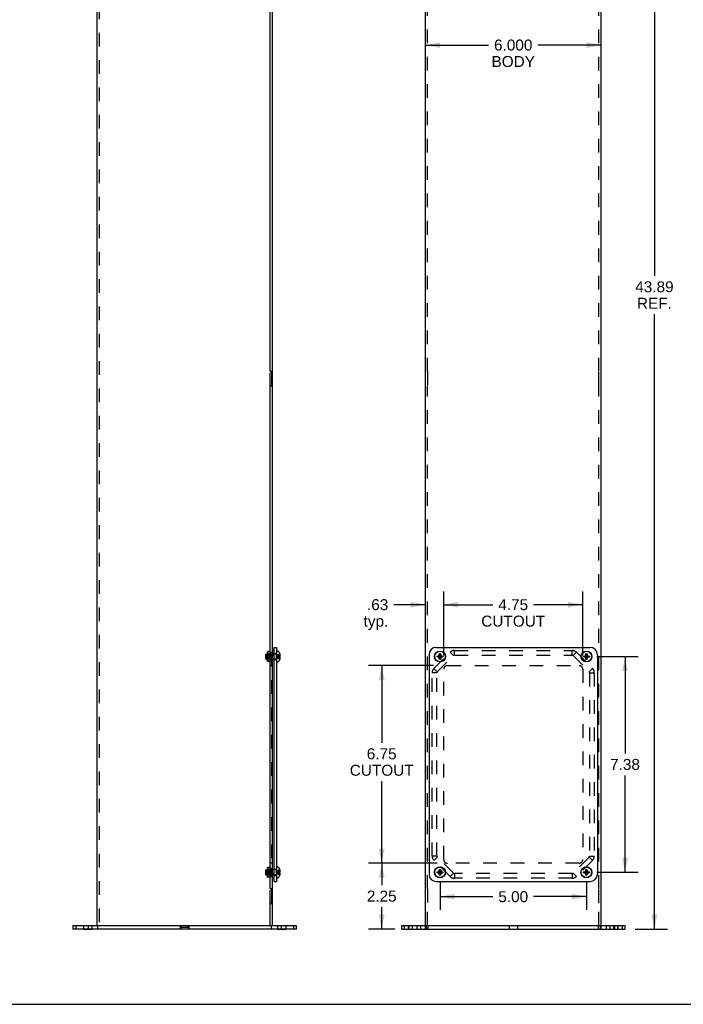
# Model space of a CAD drawing. Header units: inches. Extents: x 0 to 85, y 0 to 55.
# Tile 2 of 18: x 22.7 to 45.3, y 0 to 33.6. Entities that reach past the tile are written whole.
import ezdxf

# ---------------------------------------------------------------- set-up
doc = ezdxf.new("R2010")
doc.units = ezdxf.units.IN
doc.header["$LTSCALE"] = 4.675
doc.header["$MEASUREMENT"] = 0
doc.linetypes.add('HIDDEN', pattern=[0.2, 0.1, -0.1])
doc.layers.get('0').update_dxf_attribs({"linetype": 'CONTINUOUS'})
for name, color, linetype in [('02___PRT_ALL_AXES', 7, 'CONTINUOUS'), ('2-BOTTOM-FLANGES', 7, 'CONTINUOUS'), ('DEFAULT_2', 8, 'HIDDEN'), ('DIMENSIONS', 7, 'CONTINUOUS')]:
    doc.layers.add(name, color=color, linetype=linetype)
doc.styles.get("Standard").update_dxf_attribs({"font": 'arial.ttf'})
doc.dimstyles.new('DIMSTYLE_2', dxfattribs={"dimtxt": 0.375, "dimasz": 0.5, "dimexe": 0.09, "dimexo": 0.07, "dimgap": 0.0375, "dimtad": 0, "dimtih": 1, "dimtoh": 1, "dimzin": 4, "dimdsep": 46, "dimtxsty": 'Standard', "dimblk": '_FILLED', "dimblk1": '_FILLED', "dimblk2": '_FILLED', "dimcen": 0.09, "dimazin": 1, "dimtfac": 1, "dimtofl": 0, "dimtmove": 0, "dimatfit": 3, "dimldrblk": '_FILLED', "dimfxl": 0, "dimtolj": 1, "dimtzin": 4, "dimarcsym": 0})
doc.dimstyles.new('DIMSTYLE_4', dxfattribs={"dimtxt": 0.375, "dimasz": 0.5, "dimexe": 0.09, "dimexo": 0.07, "dimgap": 0.0375, "dimtad": 0, "dimtih": 1, "dimtoh": 1, "dimdec": 3, "dimzin": 4, "dimdsep": 46, "dimtxsty": 'Standard', "dimblk": '_FILLED', "dimblk1": '_FILLED', "dimblk2": '_FILLED', "dimcen": 0.09, "dimadec": 3, "dimazin": 1, "dimtfac": 1, "dimtofl": 0, "dimtmove": 0, "dimatfit": 3, "dimldrblk": '_FILLED', "dimfxl": 0, "dimtolj": 1, "dimtzin": 4, "dimarcsym": 0})

# ---------------------------------------------------------------- blocks, each defined once
blk = doc.blocks.new('_FILLED')
at = {"color": 0, "linetype": 'ByBlock'}
blk.add_solid([(0, 0), (-1, 0.2), (-1, -0.2)], dxfattribs=at)
blk = doc.blocks.new('*D10')
at = {"layer": '2-BOTTOM-FLANGES', "color": 2, "linetype": 'Continuous'}
for p, q in [((43.425, 46.463), (44.783, 46.463)), ((44.333, 46.463), (44.333, 24.893)), ((44.333, 2.572), (44.333, 23.58)), ((43.675, 2.572), (44.783, 2.572))]:
    blk.add_line(p, q, dxfattribs=at)
at = {"layer": '2-BOTTOM-FLANGES', "color": 2, "linetype": 'Continuous', "xscale": 0.5, "yscale": 0.5, "zscale": 0.5}
for p, rotation in [((44.333, 46.463), 90), ((44.333, 2.572), 270)]:
    blk.add_blockref('_FILLED', p, dxfattribs=dict(at, rotation=rotation))
at = {"layer": '2-BOTTOM-FLANGES', "color": 2, "linetype": 'Continuous', "insert": (44.333, 24.705), "char_height": 0.375, "width": 1.31041, "attachment_point": 2, "line_spacing_factor": 0.9}
blk.add_mtext('43.89\\PREF.', dxfattribs=at)
blk = doc.blocks.new('*D17')
at = {"color": 2, "linetype": 'Continuous'}
for p, q in [((42.362, 11.885), (43.779, 11.885)), ((43.329, 11.885), (43.329, 8.572)), ((43.329, 4.51), (43.329, 7.822)), ((42.362, 4.51), (43.779, 4.51))]:
    blk.add_line(p, q, dxfattribs=at)
at = {"color": 2, "linetype": 'Continuous', "xscale": 0.5, "yscale": 0.5, "zscale": 0.5}
for p, rotation in [((43.329, 11.885), 90), ((43.329, 4.51), 270)]:
    blk.add_blockref('_FILLED', p, dxfattribs=dict(at, rotation=rotation))
at = {"color": 2, "linetype": 'Continuous', "insert": (43.329, 8.385), "char_height": 0.375, "width": 1.01905, "attachment_point": 2, "line_spacing_factor": 0.9}
blk.add_mtext('7.38', dxfattribs=at)
blk = doc.blocks.new('*D18')
at = {"color": 2, "linetype": 'Continuous'}
for p, q in [((37.012, 4.16), (37.012, 3.229)), ((42.012, 4.16), (42.012, 3.229)), ((37.012, 3.679), (38.815, 3.679)), ((42.012, 3.679), (40.209, 3.679))]:
    blk.add_line(p, q, dxfattribs=at)
at = {"color": 2, "linetype": 'Continuous', "xscale": 0.5, "yscale": 0.5, "zscale": 0.5, "rotation": 180}
blk.add_blockref('_FILLED', (37.012, 3.679), dxfattribs=at)
at = {"color": 2, "linetype": 'Continuous', "xscale": 0.5, "yscale": 0.5, "zscale": 0.5}
blk.add_blockref('_FILLED', (42.012, 3.679), dxfattribs=at)
at = {"color": 2, "linetype": 'Continuous', "insert": (39.512, 3.866), "char_height": 0.375, "width": 1.01905, "attachment_point": 2, "line_spacing_factor": 0.9}
blk.add_mtext('5.00', dxfattribs=at)
blk = doc.blocks.new('*D20')
at = {"layer": 'DIMENSIONS', "color": 2, "linetype": 'Continuous'}
for p, q in [((36.512, 32.778), (38.669, 32.778)), ((42.512, 32.778), (40.355, 32.778))]:
    blk.add_line(p, q, dxfattribs=at)
at = {"layer": 'DIMENSIONS', "color": 2, "linetype": 'Continuous', "xscale": 0.5, "yscale": 0.5, "zscale": 0.5, "rotation": 180}
blk.add_blockref('_FILLED', (36.512, 32.778), dxfattribs=at)
at = {"layer": 'DIMENSIONS', "color": 2, "linetype": 'Continuous', "xscale": 0.5, "yscale": 0.5, "zscale": 0.5}
blk.add_blockref('_FILLED', (42.512, 32.778), dxfattribs=at)
at = {"layer": 'DIMENSIONS', "color": 2, "linetype": 'Continuous', "insert": (39.512, 32.966), "char_height": 0.375, "width": 1.48188, "attachment_point": 2, "line_spacing_factor": 0.9}
blk.add_mtext('6.000\\PBODY', dxfattribs=at)
blk = doc.blocks.new('*D23')
at = {"layer": 'DIMENSIONS', "color": 2, "linetype": 'Continuous'}
for p, q in [((36.912, 4.822), (34.571, 4.822)), ((35.021, 4.822), (35.021, 4.072)), ((35.021, 2.572), (35.021, 3.322)), ((35.465, 2.572), (34.571, 2.572))]:
    blk.add_line(p, q, dxfattribs=at)
at = {"layer": 'DIMENSIONS', "color": 2, "linetype": 'Continuous', "xscale": 0.5, "yscale": 0.5, "zscale": 0.5}
for p, rotation in [((35.021, 4.822), 90), ((35.021, 2.572), 270)]:
    blk.add_blockref('_FILLED', p, dxfattribs=dict(at, rotation=rotation))
at = {"layer": 'DIMENSIONS', "color": 2, "linetype": 'Continuous', "insert": (35.021, 3.885), "char_height": 0.375, "width": 1.01905, "attachment_point": 2, "line_spacing_factor": 0.9}
blk.add_mtext('2.25', dxfattribs=at)
blk = doc.blocks.new('*D24')
at = {"layer": 'DIMENSIONS', "color": 2, "linetype": 'Continuous'}
for p, q in [((36.787, 11.572), (34.571, 11.572)), ((35.021, 11.572), (35.021, 8.935)), ((35.021, 4.822), (35.021, 7.623)), ((36.787, 4.822), (34.571, 4.822))]:
    blk.add_line(p, q, dxfattribs=at)
at = {"layer": 'DIMENSIONS', "color": 2, "linetype": 'Continuous', "xscale": 0.5, "yscale": 0.5, "zscale": 0.5}
for p, rotation in [((35.021, 11.572), 90), ((35.021, 4.822), 270)]:
    blk.add_blockref('_FILLED', p, dxfattribs=dict(at, rotation=rotation))
at = {"layer": 'DIMENSIONS', "color": 2, "linetype": 'Continuous', "insert": (35.021, 8.748), "char_height": 0.375, "width": 2.1789, "attachment_point": 2, "line_spacing_factor": 0.9}
blk.add_mtext('6.75\\PCUTOUT', dxfattribs=at)
blk = doc.blocks.new('*D25')
at = {"layer": 'DIMENSIONS', "color": 2, "linetype": 'Continuous'}
for p, q in [((37.137, 11.922), (37.137, 14.106)), ((41.887, 11.922), (41.887, 14.106)), ((37.137, 13.656), (38.815, 13.656)), ((41.887, 13.656), (40.209, 13.656))]:
    blk.add_line(p, q, dxfattribs=at)
at = {"layer": 'DIMENSIONS', "color": 2, "linetype": 'Continuous', "xscale": 0.5, "yscale": 0.5, "zscale": 0.5, "rotation": 180}
blk.add_blockref('_FILLED', (37.137, 13.656), dxfattribs=at)
at = {"layer": 'DIMENSIONS', "color": 2, "linetype": 'Continuous', "xscale": 0.5, "yscale": 0.5, "zscale": 0.5}
blk.add_blockref('_FILLED', (41.887, 13.656), dxfattribs=at)
at = {"layer": 'DIMENSIONS', "color": 2, "linetype": 'Continuous', "insert": (39.512, 13.844), "char_height": 0.375, "width": 2.1789, "attachment_point": 2, "line_spacing_factor": 0.9}
blk.add_mtext('4.75\\PCUTOUT', dxfattribs=at)
blk = doc.blocks.new('*D26')
at = {"layer": 'DIMENSIONS', "color": 2, "linetype": 'Continuous'}
for p, q in [((37.137, 11.922), (37.137, 14.106)), ((36.512, 13.656), (35.434, 13.656)), ((37.137, 13.656), (38.137, 13.656))]:
    blk.add_line(p, q, dxfattribs=at)
at = {"layer": 'DIMENSIONS', "color": 2, "linetype": 'Continuous', "xscale": 0.5, "yscale": 0.5, "zscale": 0.5}
blk.add_blockref('_FILLED', (36.512, 13.656), dxfattribs=at)
at = {"layer": 'DIMENSIONS', "color": 2, "linetype": 'Continuous', "xscale": 0.5, "yscale": 0.5, "zscale": 0.5, "rotation": 180}
blk.add_blockref('_FILLED', (37.137, 13.656), dxfattribs=at)
at = {"layer": 'DIMENSIONS', "color": 2, "linetype": 'Continuous', "insert": (35.246, 13.844), "char_height": 0.375, "width": 0.8434, "attachment_point": 3, "line_spacing_factor": 0.9}
blk.add_mtext('.63\\Ptyp.', dxfattribs=at)

msp = doc.modelspace()

# ---------------------------------------------------------------- linework, layer by layer
at = {"color": 3, "linetype": 'Continuous'}
for p, q in [((25.2915, 43.4822), (25.2915, 2.6972)), ((31.2915, 2.6972), (31.2915, 40.062)), ((36.5121, 2.6972), (36.5121, 39.7975)), ((42.5121, 2.6972), (42.5121, 39.7975)), ((31.2135, 21.6442), (31.2135, 38.7962)), ((31.2285, 21.6292), (31.2375, 21.6292)), ((31.2525, 21.6142), (31.2525, 21.1442)), ((31.2135, 3.9622), (31.2135, 21.1142)), ((31.2375, 21.1292), (31.2285, 21.1292)), ((31.4265, 12.1972), (31.4265, 4.1972)), ((36.8871, 12.1972), (42.1371, 12.1972)), ((36.6371, 11.9472), (36.6371, 4.4472)), ((42.3871, 11.9472), (42.3871, 4.4472)), ((36.8871, 4.1972), (42.1371, 4.1972)), ((31.2285, 3.9472), (31.2375, 3.9472)), ((31.2525, 3.9322), (31.2525, 3.4622)), ((31.2135, 2.7122), (31.2135, 3.4322)), ((31.2375, 3.4472), (31.2285, 3.4472)), ((32.104, 2.5722), (24.479, 2.5722)), ((35.6996, 2.5722), (43.3246, 2.5722))]:
    msp.add_line(p, q, dxfattribs=at)
at = {"color": 7, "linetype": 'Continuous'}
for p, q in [((31.2135, 21.6392), (31.2915, 21.6392)), ((31.2915, 21.1192), (31.2135, 21.1192)), ((31.3515, 12.1972), (31.4265, 12.1972)), ((31.3515, 4.1972), (31.3515, 12.1972)), ((31.3515, 11.9787), (31.2915, 11.9787)), ((31.3515, 11.7907), (31.2915, 11.7907)), ((31.3415, 12.0897), (31.3515, 12.0897)), ((31.4265, 12.0712), (31.4731, 12.0712)), ((31.5395, 11.984), (31.5399, 11.9842)), ((31.5399, 11.983), (31.5395, 11.984)), ((31.5395, 11.9002), (31.5399, 11.9002)), ((31.5399, 11.8692), (31.5395, 11.8693)), ((31.5395, 11.7855), (31.5399, 11.7864)), ((31.5399, 11.7852), (31.5395, 11.7855)), ((31.5399, 11.9842), (31.5399, 11.9842)), ((31.5399, 11.9002), (31.5499, 11.9002)), ((31.5499, 11.8692), (31.5399, 11.8692)), ((31.5399, 11.7852), (31.5399, 11.7852)), ((36.9128, 11.8693), (37.1114, 11.9002)), ((36.9128, 11.9002), (36.9138, 11.9002)), ((36.9128, 11.9002), (37.1114, 11.8693)), ((36.9138, 11.8692), (36.9128, 11.8693)), ((36.9138, 11.9002), (36.9436, 11.9002)), ((36.9436, 11.8692), (36.9138, 11.8692)), ((36.9436, 11.9002), (36.9772, 11.9196)), ((36.9436, 11.8692), (37.0806, 11.9002)), ((36.9436, 11.9002), (37.0806, 11.8692)), ((36.9772, 11.8498), (36.9436, 11.8692)), ((36.9772, 11.9196), (36.9966, 11.9532)), ((36.9772, 11.9196), (37.047, 11.8498)), ((36.9772, 11.8498), (37.047, 11.9196)), ((36.9966, 11.8162), (36.9772, 11.8498)), ((37.0276, 11.7855), (36.9966, 11.984)), ((36.9966, 11.983), (36.9966, 11.984)), ((36.9966, 11.7855), (37.0276, 11.984)), ((36.9966, 11.9532), (36.9966, 11.983)), ((37.0276, 11.8162), (36.9966, 11.9532)), ((36.9966, 11.8162), (37.0276, 11.9532)), ((36.9966, 11.7864), (36.9966, 11.8162)), ((36.9966, 11.7855), (36.9966, 11.7864)), ((37.0276, 11.984), (37.0276, 11.983)), ((37.0276, 11.983), (37.0276, 11.9532)), ((37.0276, 11.9532), (37.047, 11.9196)), ((37.047, 11.8498), (37.0276, 11.8162)), ((37.0276, 11.8162), (37.0276, 11.7864)), ((37.0276, 11.7864), (37.0276, 11.7855)), ((37.047, 11.9196), (37.0806, 11.9002)), ((37.0806, 11.8692), (37.047, 11.8498)), ((37.0806, 11.9002), (37.1104, 11.9002)), ((37.1104, 11.8692), (37.0806, 11.8692)), ((37.1104, 11.9002), (37.1114, 11.9002)), ((37.1114, 11.8693), (37.1104, 11.8692)), ((41.9128, 11.8693), (42.1114, 11.9002)), ((41.9128, 11.9002), (41.9138, 11.9002)), ((41.9128, 11.9002), (42.1114, 11.8693)), ((41.9138, 11.8692), (41.9128, 11.8693)), ((41.9138, 11.9002), (41.9436, 11.9002)), ((41.9436, 11.8692), (41.9138, 11.8692)), ((41.9436, 11.9002), (41.9772, 11.9196)), ((41.9436, 11.8692), (42.0806, 11.9002)), ((41.9436, 11.9002), (42.0806, 11.8692)), ((41.9772, 11.8498), (41.9436, 11.8692)), ((41.9772, 11.9196), (41.9966, 11.9532)), ((41.9772, 11.9196), (42.047, 11.8498)), ((41.9772, 11.8498), (42.047, 11.9196)), ((41.9966, 11.8162), (41.9772, 11.8498)), ((42.0276, 11.7855), (41.9966, 11.984)), ((41.9966, 11.983), (41.9966, 11.984)), ((41.9966, 11.7855), (42.0276, 11.984)), ((41.9966, 11.9532), (41.9966, 11.983)), ((42.0276, 11.8162), (41.9966, 11.9532)), ((41.9966, 11.8162), (42.0276, 11.9532)), ((41.9966, 11.7864), (41.9966, 11.8162)), ((41.9966, 11.7855), (41.9966, 11.7864)), ((42.0276, 11.984), (42.0276, 11.983)), ((42.0276, 11.983), (42.0276, 11.9532)), ((42.0276, 11.9532), (42.047, 11.9196)), ((42.047, 11.8498), (42.0276, 11.8162)), ((42.0276, 11.8162), (42.0276, 11.7864)), ((42.0276, 11.7864), (42.0276, 11.7855)), ((42.047, 11.9196), (42.0806, 11.9002)), ((42.0806, 11.8692), (42.047, 11.8498)), ((42.0806, 11.9002), (42.1104, 11.9002)), ((42.1104, 11.8692), (42.0806, 11.8692)), ((42.1104, 11.9002), (42.1114, 11.9002)), ((42.1114, 11.8693), (42.1104, 11.8692)), ((31.4265, 11.6982), (31.4731, 11.6982)), ((31.3515, 4.6037), (31.2915, 4.6037)), ((31.3515, 4.4157), (31.2915, 4.4157)), ((31.4265, 4.6962), (31.4731, 4.6962)), ((31.5395, 4.609), (31.5399, 4.6092)), ((31.5399, 4.608), (31.5395, 4.609)), ((31.5395, 4.5252), (31.5399, 4.5252)), ((31.5399, 4.4942), (31.5395, 4.4943)), ((31.5395, 4.4105), (31.5399, 4.4114)), ((31.5399, 4.4102), (31.5395, 4.4105)), ((31.5399, 4.6092), (31.5399, 4.6092)), ((31.5399, 4.5252), (31.5499, 4.5252)), ((31.5499, 4.4942), (31.5399, 4.4942)), ((31.5399, 4.4102), (31.5399, 4.4102)), ((36.9128, 4.4943), (37.1114, 4.5252)), ((36.9128, 4.5252), (36.9138, 4.5252)), ((36.9128, 4.5252), (37.1114, 4.4943)), ((36.9138, 4.4942), (36.9128, 4.4943)), ((36.9138, 4.5252), (36.9436, 4.5252)), ((36.9436, 4.4942), (36.9138, 4.4942)), ((36.9436, 4.5252), (36.9772, 4.5446)), ((36.9436, 4.5252), (37.0806, 4.4942)), ((36.9436, 4.4942), (37.0806, 4.5252)), ((36.9772, 4.4748), (36.9436, 4.4942)), ((36.9772, 4.5446), (36.9966, 4.5782)), ((36.9772, 4.5446), (37.047, 4.4748)), ((36.9772, 4.4748), (37.047, 4.5446)), ((36.9966, 4.4412), (36.9772, 4.4748)), ((37.0276, 4.4105), (36.9966, 4.609)), ((36.9966, 4.608), (36.9966, 4.609)), ((36.9966, 4.4105), (37.0276, 4.609)), ((36.9966, 4.5782), (36.9966, 4.608)), ((37.0276, 4.4412), (36.9966, 4.5782)), ((36.9966, 4.4412), (37.0276, 4.5782)), ((36.9966, 4.4114), (36.9966, 4.4412)), ((36.9966, 4.4105), (36.9966, 4.4114)), ((37.0276, 4.609), (37.0276, 4.608)), ((37.0276, 4.608), (37.0276, 4.5782)), ((37.0276, 4.5782), (37.047, 4.5446)), ((37.047, 4.4748), (37.0276, 4.4412)), ((37.0276, 4.4412), (37.0276, 4.4114)), ((37.0276, 4.4114), (37.0276, 4.4105)), ((37.047, 4.5446), (37.0806, 4.5252)), ((37.0806, 4.4942), (37.047, 4.4748)), ((37.0806, 4.5252), (37.1104, 4.5252)), ((37.1104, 4.4942), (37.0806, 4.4942)), ((37.1104, 4.5252), (37.1114, 4.5252)), ((37.1114, 4.4943), (37.1104, 4.4942)), ((41.9128, 4.4943), (42.1114, 4.5252)), ((41.9128, 4.5252), (41.9138, 4.5252)), ((41.9128, 4.5252), (42.1114, 4.4943)), ((41.9138, 4.4942), (41.9128, 4.4943)), ((41.9138, 4.5252), (41.9436, 4.5252)), ((41.9436, 4.4942), (41.9138, 4.4942)), ((41.9436, 4.5252), (41.9772, 4.5446)), ((41.9436, 4.4942), (42.0806, 4.5252)), ((41.9436, 4.5252), (42.0806, 4.4942)), ((41.9772, 4.4748), (41.9436, 4.4942)), ((41.9772, 4.5446), (41.9966, 4.5782)), ((41.9772, 4.5446), (42.047, 4.4748)), ((41.9772, 4.4748), (42.047, 4.5446)), ((41.9966, 4.4412), (41.9772, 4.4748)), ((42.0276, 4.4105), (41.9966, 4.609)), ((41.9966, 4.608), (41.9966, 4.609)), ((41.9966, 4.4105), (42.0276, 4.609)), ((41.9966, 4.5782), (41.9966, 4.608)), ((42.0276, 4.4412), (41.9966, 4.5782)), ((41.9966, 4.4412), (42.0276, 4.5782)), ((41.9966, 4.4114), (41.9966, 4.4412)), ((41.9966, 4.4105), (41.9966, 4.4114)), ((42.0276, 4.609), (42.0276, 4.608)), ((42.0276, 4.608), (42.0276, 4.5782)), ((42.0276, 4.5782), (42.047, 4.5446)), ((42.047, 4.4748), (42.0276, 4.4412)), ((42.0276, 4.4412), (42.0276, 4.4114)), ((42.0276, 4.4114), (42.0276, 4.4105)), ((42.047, 4.5446), (42.0806, 4.5252)), ((42.0806, 4.4942), (42.047, 4.4748)), ((42.0806, 4.5252), (42.1104, 4.5252)), ((42.1104, 4.4942), (42.0806, 4.4942)), ((42.1104, 4.5252), (42.1114, 4.5252)), ((42.1114, 4.4943), (42.1104, 4.4942)), ((31.3515, 4.3047), (31.3415, 4.3047)), ((31.3515, 4.1972), (31.4265, 4.1972)), ((31.4265, 4.3232), (31.4731, 4.3232)), ((31.2135, 3.9572), (31.2915, 3.9572)), ((31.2915, 3.4372), (31.2135, 3.4372)), ((24.479, 2.6972), (32.104, 2.6972)), ((24.479, 2.6972), (24.479, 2.5722)), ((32.104, 2.6972), (32.104, 2.5722)), ((35.6996, 2.6972), (43.3246, 2.6972)), ((35.6996, 2.6972), (35.6996, 2.5722)), ((35.9496, 2.6972), (35.9496, 2.5722)), ((43.0746, 2.6972), (43.0746, 2.5722)), ((43.3246, 2.6972), (43.3246, 2.5722)), ((0, 0), (85, 0))]:
    msp.add_line(p, q, dxfattribs=at)
for points in [[(31.5395, 11.8693), (31.5397, 11.8744), (31.5398, 11.8796), (31.5399, 11.8847), (31.5398, 11.8899), (31.5397, 11.895), (31.5395, 11.9002)], [(31.5548, 11.9196), (31.5545, 11.9236), (31.5542, 11.9277), (31.5537, 11.9318), (31.5532, 11.9359), (31.5525, 11.9401), (31.5518, 11.9444), (31.5509, 11.9488), (31.5499, 11.9532)], [(31.5499, 11.9002), (31.5509, 11.9026), (31.5517, 11.9051), (31.5525, 11.9075), (31.5531, 11.9099), (31.5537, 11.9124), (31.5542, 11.9148), (31.5545, 11.9172), (31.5548, 11.9196)], [(31.5548, 11.8498), (31.5545, 11.8522), (31.5542, 11.8547), (31.5537, 11.8571), (31.5531, 11.8595), (31.5525, 11.862), (31.5517, 11.8644), (31.5509, 11.8668), (31.5499, 11.8692)], [(31.5499, 11.8162), (31.5509, 11.8207), (31.5518, 11.8251), (31.5525, 11.8293), (31.5532, 11.8335), (31.5537, 11.8377), (31.5542, 11.8418), (31.5545, 11.8458), (31.5548, 11.8498)], [(36.9128, 11.8693), (36.9127, 11.8744), (36.9126, 11.8796), (36.9126, 11.8847), (36.9126, 11.8899), (36.9127, 11.895), (36.9128, 11.9002)], [(36.9966, 11.984), (36.9992, 11.9841), (37.0018, 11.9841), (37.0043, 11.9842), (37.0069, 11.9842), (37.0095, 11.9842), (37.0121, 11.9842)], [(37.0121, 11.7852), (37.0095, 11.7852), (37.0069, 11.7853), (37.0043, 11.7853), (37.0018, 11.7853), (36.9992, 11.7854), (36.9966, 11.7855)], [(37.0121, 11.9842), (37.0147, 11.9842), (37.0173, 11.9842), (37.0199, 11.9842), (37.0224, 11.9841), (37.025, 11.9841), (37.0276, 11.984)], [(37.0276, 11.7855), (37.025, 11.7854), (37.0224, 11.7853), (37.0199, 11.7853), (37.0173, 11.7853), (37.0147, 11.7852), (37.0121, 11.7852)], [(37.1114, 11.9002), (37.1115, 11.895), (37.1116, 11.8899), (37.1116, 11.8847), (37.1116, 11.8796), (37.1115, 11.8744), (37.1114, 11.8693)], [(41.9128, 11.8693), (41.9127, 11.8744), (41.9126, 11.8796), (41.9126, 11.8847), (41.9126, 11.8899), (41.9127, 11.895), (41.9128, 11.9002)], [(41.9966, 11.984), (41.9992, 11.9841), (42.0018, 11.9841), (42.0043, 11.9842), (42.0069, 11.9842), (42.0095, 11.9842), (42.0121, 11.9842)], [(42.0121, 11.7852), (42.0095, 11.7852), (42.0069, 11.7853), (42.0043, 11.7853), (42.0018, 11.7853), (41.9992, 11.7854), (41.9966, 11.7855)], [(42.0121, 11.9842), (42.0147, 11.9842), (42.0173, 11.9842), (42.0199, 11.9842), (42.0224, 11.9841), (42.025, 11.9841), (42.0276, 11.984)], [(42.0276, 11.7855), (42.025, 11.7854), (42.0224, 11.7853), (42.0199, 11.7853), (42.0173, 11.7853), (42.0147, 11.7852), (42.0121, 11.7852)], [(42.1114, 11.9002), (42.1115, 11.895), (42.1116, 11.8899), (42.1116, 11.8847), (42.1116, 11.8796), (42.1115, 11.8744), (42.1114, 11.8693)], [(31.5395, 4.4943), (31.5397, 4.4994), (31.5398, 4.5046), (31.5399, 4.5097), (31.5398, 4.5149), (31.5397, 4.52), (31.5395, 4.5252)], [(31.5548, 4.5446), (31.5545, 4.5486), (31.5542, 4.5527), (31.5537, 4.5568), (31.5532, 4.5609), (31.5525, 4.5651), (31.5518, 4.5694), (31.5509, 4.5738), (31.5499, 4.5782)], [(31.5499, 4.5252), (31.5509, 4.5276), (31.5517, 4.5301), (31.5525, 4.5325), (31.5531, 4.5349), (31.5537, 4.5374), (31.5542, 4.5398), (31.5545, 4.5422), (31.5548, 4.5446)], [(31.5548, 4.4748), (31.5545, 4.4772), (31.5542, 4.4797), (31.5537, 4.4821), (31.5531, 4.4845), (31.5525, 4.487), (31.5517, 4.4894), (31.5509, 4.4918), (31.5499, 4.4942)], [(31.5499, 4.4412), (31.5509, 4.4457), (31.5518, 4.4501), (31.5525, 4.4543), (31.5532, 4.4585), (31.5537, 4.4627), (31.5542, 4.4668), (31.5545, 4.4708), (31.5548, 4.4748)], [(36.9128, 4.4943), (36.9127, 4.4994), (36.9126, 4.5046), (36.9126, 4.5097), (36.9126, 4.5149), (36.9127, 4.52), (36.9128, 4.5252)], [(36.9966, 4.609), (36.9992, 4.6091), (37.0018, 4.6091), (37.0043, 4.6092), (37.0069, 4.6092), (37.0095, 4.6092), (37.0121, 4.6092)], [(37.0121, 4.4102), (37.0095, 4.4102), (37.0069, 4.4103), (37.0043, 4.4103), (37.0018, 4.4103), (36.9992, 4.4104), (36.9966, 4.4105)], [(37.0121, 4.6092), (37.0147, 4.6092), (37.0173, 4.6092), (37.0199, 4.6092), (37.0224, 4.6091), (37.025, 4.6091), (37.0276, 4.609)], [(37.0276, 4.4105), (37.025, 4.4104), (37.0224, 4.4103), (37.0199, 4.4103), (37.0173, 4.4103), (37.0147, 4.4102), (37.0121, 4.4102)], [(37.1114, 4.5252), (37.1115, 4.52), (37.1116, 4.5149), (37.1116, 4.5097), (37.1116, 4.5046), (37.1115, 4.4994), (37.1114, 4.4943)], [(41.9128, 4.4943), (41.9127, 4.4994), (41.9126, 4.5046), (41.9126, 4.5097), (41.9126, 4.5149), (41.9127, 4.52), (41.9128, 4.5252)], [(41.9966, 4.609), (41.9992, 4.6091), (42.0018, 4.6091), (42.0043, 4.6092), (42.0069, 4.6092), (42.0095, 4.6092), (42.0121, 4.6092)], [(42.0121, 4.4102), (42.0095, 4.4102), (42.0069, 4.4103), (42.0043, 4.4103), (42.0018, 4.4103), (41.9992, 4.4104), (41.9966, 4.4105)], [(42.0121, 4.6092), (42.0147, 4.6092), (42.0173, 4.6092), (42.0199, 4.6092), (42.0224, 4.6091), (42.025, 4.6091), (42.0276, 4.609)], [(42.0276, 4.4105), (42.025, 4.4104), (42.0224, 4.4103), (42.0199, 4.4103), (42.0173, 4.4103), (42.0147, 4.4102), (42.0121, 4.4102)], [(42.1114, 4.5252), (42.1115, 4.52), (42.1116, 4.5149), (42.1116, 4.5097), (42.1116, 4.5046), (42.1115, 4.4994), (42.1114, 4.4943)]]:
    msp.add_lwpolyline(points, dxfattribs=at)
for centre, radius in [((37.0121, 11.8847), 0.1865), ((37.0121, 11.8847), 0.1803), ((42.0121, 11.8847), 0.1865), ((42.0121, 11.8847), 0.1803), ((37.0121, 4.5097), 0.1865), ((37.0121, 4.5097), 0.1803), ((42.0121, 4.5097), 0.1865), ((42.0121, 4.5097), 0.1803)]:
    msp.add_circle(centre, radius, dxfattribs=at)
at = {"color": 3, "linetype": 'Continuous'}
for centre, radius, start, end in [((31.2285, 21.6442), 0.015, 180, 270), ((31.2375, 21.6142), 0.015, 0, 90), ((31.2285, 21.1142), 0.015, 90, 180), ((31.2375, 21.1442), 0.015, 270, 360), ((36.8871, 11.9472), 0.25, 90, 180), ((42.1371, 11.9472), 0.25, 0, 90), ((36.8871, 4.4472), 0.25, 180, 270), ((42.1371, 4.4472), 0.25, 270, 360), ((31.2285, 3.9622), 0.015, 180, 270), ((31.2375, 3.9322), 0.015, 0, 90), ((31.2285, 3.4322), 0.015, 90, 180), ((31.2375, 3.4622), 0.015, 270, 360), ((31.1985, 2.7122), 0.015, 270, 360)]:
    msp.add_arc(centre, radius, start, end, dxfattribs=at)
at = {"color": 7, "linetype": 'Continuous'}
for centre, radius, start, end in [((31.3415, 12.0097), 0.08, 90, 128.90443), ((31.4731, 12.0512), 0.02, 43.5138, 90), ((31.2977, 11.8847), 0.2618, 22.33569, 43.5138), ((31.2977, 11.8847), 0.2618, 316.4862, 337.66431), ((31.2977, 11.8847), 0.2614, 15.19411, 22.08938), ((31.2977, 11.8847), 0.2614, 337.91062, 344.80589), ((31.4731, 11.7182), 0.02, 270, 316.4862), ((31.4731, 4.6762), 0.02, 43.5138, 90), ((31.2977, 4.5097), 0.2618, 22.33569, 43.5138), ((31.2977, 4.5097), 0.2618, 316.4862, 337.66431), ((31.2977, 4.5097), 0.2614, 15.19411, 22.08938), ((31.2977, 4.5097), 0.2614, 337.91062, 344.80589), ((31.3415, 4.3847), 0.08, 231.09557, 270), ((31.4731, 4.3432), 0.02, 270, 316.4862)]:
    msp.add_arc(centre, radius, start, end, dxfattribs=at)
at = {"layer": '02___PRT_ALL_AXES', "color": 8, "linetype": 'HIDDEN'}
for p, q in [((31.2135, 12.0547), (31.1335, 12.0547)), ((31.2135, 12.0547), (31.2135, 11.7147)), ((31.2135, 12.0098), (31.2915, 12.0098)), ((31.2675, 12.0092), (31.2135, 12.0092)), ((31.2675, 12.0092), (31.2675, 11.7602)), ((31.2915, 11.7597), (31.2915, 12.0098)), ((31.3515, 11.9937), (31.4265, 11.9937)), ((31.3515, 11.7757), (31.3515, 11.9937)), ((31.4265, 11.7757), (31.4265, 11.9937)), ((31.2135, 11.7147), (31.1335, 11.7147)), ((31.2675, 11.7602), (31.2135, 11.7602)), ((31.2135, 11.7597), (31.2915, 11.7597)), ((31.3515, 11.7757), (31.4265, 11.7757)), ((31.2135, 4.6797), (31.1335, 4.6797)), ((31.2135, 4.6797), (31.2135, 4.3397)), ((31.2135, 4.6348), (31.2915, 4.6348)), ((31.2675, 4.6342), (31.2135, 4.6342)), ((31.2675, 4.3852), (31.2135, 4.3852)), ((31.2135, 4.3847), (31.2915, 4.3847)), ((31.2675, 4.6342), (31.2675, 4.3852)), ((31.2915, 4.3847), (31.2915, 4.6348)), ((31.3515, 4.6187), (31.4265, 4.6187)), ((31.3515, 4.4007), (31.3515, 4.6187)), ((31.3515, 4.4007), (31.4265, 4.4007)), ((31.4265, 4.4007), (31.4265, 4.6187)), ((31.2135, 4.3397), (31.1335, 4.3397)), ((24.8385, 2.6972), (25.1195, 2.6972)), ((24.8385, 2.6972), (24.8385, 2.5722)), ((24.9945, 2.6972), (24.9945, 2.5722)), ((25.1195, 2.6972), (25.1195, 2.5722)), ((28.151, 2.6972), (28.151, 2.5722)), ((28.432, 2.6972), (28.432, 2.5722)), ((31.4635, 2.6972), (31.7445, 2.6972)), ((31.4635, 2.6972), (31.4635, 2.5722)), ((31.5885, 2.6972), (31.5885, 2.5722)), ((31.7445, 2.6972), (31.7445, 2.5722)), ((36.0591, 2.6972), (36.3401, 2.6972)), ((36.0591, 2.6972), (36.0591, 2.5722)), ((36.2151, 2.6972), (36.2151, 2.5722)), ((36.3401, 2.6972), (36.3401, 2.5722)), ((39.3716, 2.6972), (39.3716, 2.5722)), ((39.6526, 2.6972), (39.6526, 2.5722)), ((42.6841, 2.6972), (42.9651, 2.6972)), ((42.6841, 2.6972), (42.6841, 2.5722)), ((42.8091, 2.6972), (42.8091, 2.5722)), ((42.9651, 2.6972), (42.9651, 2.5722)), ((24.8385, 2.5722), (25.1195, 2.5722)), ((31.4635, 2.5722), (31.7445, 2.5722)), ((36.0591, 2.5722), (36.3401, 2.5722)), ((42.6841, 2.5722), (42.9651, 2.5722))]:
    msp.add_line(p, q, dxfattribs=at)
at = {"layer": 'DEFAULT_2', "color": 8, "linetype": 'HIDDEN'}
for p, q in [((25.3695, 43.4822), (25.3695, 2.6972)), ((36.5901, 21.6242), (36.5901, 38.8162)), ((42.4341, 21.6242), (42.4341, 38.8162)), ((31.2135, 21.1142), (31.2135, 21.6442)), ((36.5901, 21.6242), (36.5901, 21.1342)), ((42.4341, 21.1342), (42.4341, 21.6242)), ((36.5901, 3.9422), (36.5901, 21.1342)), ((42.4341, 3.9422), (42.4341, 21.1342)), ((31.0515, 11.9587), (31.0615, 11.9697)), ((31.0515, 11.9587), (31.0515, 11.8107)), ((31.2315, 11.8847), (31.0515, 11.8847)), ((31.0515, 11.8107), (31.0615, 11.7997)), ((31.0615, 11.7998), (31.0539, 11.8081)), ((31.0615, 11.9697), (31.1515, 11.9787)), ((31.0615, 11.9697), (31.0615, 11.7997)), ((31.0615, 11.7997), (31.1515, 11.7907)), ((31.1235, 12.0447), (31.1335, 12.0547)), ((31.1235, 11.7247), (31.1235, 12.0447)), ((31.1335, 11.9797), (31.1235, 11.9897)), ((31.1335, 11.7897), (31.1235, 11.7797)), ((31.1335, 12.0547), (31.1335, 11.7147)), ((31.2575, 11.9797), (31.1335, 11.9797)), ((31.2575, 11.7897), (31.1335, 11.7897)), ((31.2915, 11.9787), (31.1515, 11.9787)), ((31.1515, 11.8847), (31.1515, 11.9787)), ((31.1515, 11.9787), (31.1515, 11.7907)), ((31.2915, 11.7907), (31.1515, 11.7907)), ((31.2575, 11.9797), (31.2675, 11.9897)), ((31.2575, 11.9797), (31.2575, 11.7897)), ((31.2575, 11.7897), (31.2675, 11.7797)), ((31.2615, 12.0097), (31.2615, 4.3847)), ((31.2675, 11.9897), (31.2675, 11.7797)), ((31.3515, 11.9297), (31.3415, 11.9297)), ((31.3983, 11.9787), (31.3515, 11.9787)), ((31.3983, 11.7907), (31.3515, 11.7907)), ((31.435, 11.9041), (31.4159, 11.8847)), ((31.435, 11.8878), (31.4159, 11.8847)), ((31.435, 11.8817), (31.4159, 11.8847)), ((31.4265, 11.883), (31.4159, 11.8847)), ((31.435, 11.8653), (31.4159, 11.8847)), ((31.435, 11.8817), (31.4265, 11.883)), ((31.4416, 11.8887), (31.435, 11.8878)), ((31.4416, 11.8808), (31.435, 11.8817)), ((31.4548, 11.8906), (31.4416, 11.8887)), ((31.4548, 11.8789), (31.4416, 11.8808)), ((31.4751, 11.8933), (31.4548, 11.8906)), ((31.4629, 11.8778), (31.4548, 11.8789)), ((31.4751, 11.8762), (31.4629, 11.8778)), ((31.496, 11.8958), (31.4751, 11.8933)), ((31.4841, 11.8751), (31.4751, 11.8762)), ((31.496, 11.8737), (31.4841, 11.8751)), ((31.5177, 11.8981), (31.496, 11.8958)), ((31.5177, 11.8714), (31.496, 11.8737)), ((31.5399, 11.9002), (31.5174, 11.8981)), ((31.5399, 11.8692), (31.5174, 11.8714)), ((31.5397, 11.7853), (31.5399, 11.7852)), ((31.5399, 11.9842), (31.5399, 11.9842)), ((31.5399, 11.983), (31.5399, 11.9002)), ((31.5399, 11.9532), (31.5499, 11.9532)), ((31.5399, 11.9196), (31.5548, 11.9196)), ((31.5399, 11.8692), (31.5399, 11.7864)), ((31.5399, 11.8498), (31.5548, 11.8498)), ((31.5399, 11.8162), (31.5499, 11.8162)), ((31.5399, 11.7852), (31.5399, 11.7852)), ((36.8046, 11.4773), (37.3571, 12.0297)), ((36.9178, 11.3641), (37.4702, 11.9165)), ((37.4702, 11.9165), (37.3571, 12.0297)), ((37.502, 12.0897), (41.5222, 12.0897)), ((37.502, 11.9297), (37.502, 12.0897)), ((37.502, 11.9297), (41.5222, 11.9297)), ((41.5222, 11.9297), (41.5222, 12.0897)), ((41.554, 11.9165), (41.6671, 12.0297)), ((41.554, 11.9165), (42.1064, 11.3641)), ((41.6671, 12.0297), (42.2196, 11.4773)), ((31.1235, 11.7247), (31.1335, 11.7147)), ((31.2915, 11.5722), (31.2135, 11.5722)), ((36.9178, 11.3641), (36.8046, 11.4773)), ((37.1371, 4.9472), (37.1371, 11.4472)), ((37.2621, 11.5722), (41.7621, 11.5722)), ((41.8871, 11.4472), (41.8871, 4.9472)), ((42.1064, 11.3641), (42.2196, 11.4773)), ((36.9046, 11.3323), (36.7446, 11.3323)), ((36.7446, 5.0622), (36.7446, 11.3323)), ((36.9046, 5.0622), (36.9046, 11.3323)), ((42.1196, 11.3323), (42.2796, 11.3323)), ((42.1196, 11.3323), (42.1196, 5.0622)), ((42.2796, 11.3323), (42.2796, 5.0622)), ((36.9046, 5.0622), (36.7446, 5.0622)), ((42.1196, 5.0622), (42.2796, 5.0622)), ((31.2915, 4.8222), (31.2135, 4.8222)), ((36.9178, 5.0303), (36.8046, 4.9172)), ((37.3571, 4.3648), (36.8046, 4.9172)), ((37.4702, 4.4779), (36.9178, 5.0303)), ((41.7621, 4.8222), (37.2621, 4.8222)), ((42.1064, 5.0303), (41.554, 4.4779)), ((42.2196, 4.9172), (41.6671, 4.3648)), ((42.1064, 5.0303), (42.2196, 4.9172)), ((31.0515, 4.5837), (31.0615, 4.5947)), ((31.0515, 4.5837), (31.0515, 4.4357)), ((31.2315, 4.5097), (31.0515, 4.5097)), ((31.0515, 4.4357), (31.0615, 4.4247)), ((31.0615, 4.4248), (31.0539, 4.4331)), ((31.0615, 4.5947), (31.1515, 4.6037)), ((31.0615, 4.5947), (31.0615, 4.4247)), ((31.0615, 4.4247), (31.1515, 4.4157)), ((31.1235, 4.6697), (31.1335, 4.6797)), ((31.1235, 4.3497), (31.1235, 4.6697)), ((31.1335, 4.6047), (31.1235, 4.6147)), ((31.1335, 4.4147), (31.1235, 4.4047)), ((31.1335, 4.6797), (31.1335, 4.3397)), ((31.2575, 4.6047), (31.1335, 4.6047)), ((31.2575, 4.4147), (31.1335, 4.4147)), ((31.2915, 4.6037), (31.1515, 4.6037)), ((31.1515, 4.5097), (31.1515, 4.6037)), ((31.1515, 4.6037), (31.1515, 4.4157)), ((31.2915, 4.4157), (31.1515, 4.4157)), ((31.2575, 4.6047), (31.2675, 4.6147)), ((31.2575, 4.6047), (31.2575, 4.4147)), ((31.2575, 4.4147), (31.2675, 4.4047)), ((31.2675, 4.6147), (31.2675, 4.4047)), ((31.3515, 4.4647), (31.3415, 4.4647)), ((31.3983, 4.6037), (31.3515, 4.6037)), ((31.3983, 4.4157), (31.3515, 4.4157)), ((31.435, 4.5291), (31.4159, 4.5097)), ((31.435, 4.5128), (31.4159, 4.5097)), ((31.435, 4.5067), (31.4159, 4.5097)), ((31.4265, 4.508), (31.4159, 4.5097)), ((31.435, 4.4903), (31.4159, 4.5097)), ((31.435, 4.5067), (31.4265, 4.508)), ((31.4548, 4.5156), (31.435, 4.5128)), ((31.4416, 4.5058), (31.435, 4.5067)), ((31.4548, 4.5039), (31.4416, 4.5058)), ((31.4751, 4.5183), (31.4548, 4.5156)), ((31.4629, 4.5028), (31.4548, 4.5039)), ((31.4751, 4.5012), (31.4629, 4.5028)), ((31.496, 4.5208), (31.4751, 4.5183)), ((31.4841, 4.5001), (31.4751, 4.5012)), ((31.496, 4.4987), (31.4841, 4.5001)), ((31.5177, 4.5231), (31.496, 4.5208)), ((31.5177, 4.4964), (31.496, 4.4987)), ((31.5399, 4.5252), (31.5174, 4.5231)), ((31.5399, 4.4942), (31.5174, 4.4964)), ((31.5397, 4.4103), (31.5399, 4.4102)), ((31.5399, 4.6092), (31.5399, 4.6092)), ((31.5399, 4.608), (31.5399, 4.5252)), ((31.5399, 4.5782), (31.5499, 4.5782)), ((31.5399, 4.5446), (31.5548, 4.5446)), ((31.5399, 4.4942), (31.5399, 4.4114)), ((31.5399, 4.4748), (31.5548, 4.4748)), ((31.5399, 4.4412), (31.5499, 4.4412)), ((31.5399, 4.4102), (31.5399, 4.4102)), ((37.4702, 4.4779), (37.3571, 4.3648)), ((41.5222, 4.4647), (37.502, 4.4647)), ((37.502, 4.4647), (37.502, 4.3047)), ((41.5222, 4.4647), (41.5222, 4.3047)), ((41.554, 4.4779), (41.6671, 4.3648)), ((31.1235, 4.3497), (31.1335, 4.3397)), ((41.5222, 4.3047), (37.502, 4.3047)), ((31.2135, 3.4322), (31.2135, 3.9622)), ((36.5901, 3.9422), (36.5901, 3.4522)), ((42.4341, 3.4522), (42.4341, 3.9422)), ((36.5901, 2.6972), (36.5901, 3.4522)), ((42.4341, 2.6972), (42.4341, 3.4522)), ((24.573, 2.6972), (24.573, 2.5722)), ((25.3228, 2.5722), (25.3228, 2.6972)), ((28.151, 2.5722), (28.151, 2.6972)), ((28.159, 2.6972), (28.159, 2.5722)), ((28.1665, 2.6972), (28.1665, 2.6492)), ((28.4165, 2.6492), (28.4165, 2.6972)), ((28.424, 2.6972), (28.424, 2.5722)), ((28.432, 2.6972), (28.432, 2.5722)), ((31.2135, 2.6972), (31.2135, 2.7122)), ((31.2603, 2.5722), (31.2603, 2.6972)), ((32.01, 2.6972), (32.01, 2.5722)), ((35.7936, 2.6972), (35.7936, 2.5722)), ((35.9341, 2.5722), (35.9341, 2.6972)), ((36.0746, 2.5722), (36.0746, 2.6972)), ((36.5121, 2.5722), (36.5121, 2.6972)), ((36.5221, 2.5722), (36.5221, 2.6972)), ((36.5333, 2.6972), (36.5333, 2.5722)), ((36.5433, 2.6972), (36.5433, 2.5722)), ((36.6058, 2.5722), (36.6058, 2.6972)), ((39.3716, 2.6972), (39.3716, 2.5722)), ((39.6526, 2.6972), (39.6526, 2.5722)), ((42.4183, 2.5722), (42.4183, 2.6972)), ((42.4808, 2.6972), (42.4808, 2.5722)), ((42.4908, 2.6972), (42.4908, 2.5722)), ((42.5021, 2.5722), (42.5021, 2.6972)), ((42.5121, 2.5722), (42.5121, 2.6972)), ((42.9496, 2.5722), (42.9496, 2.6972)), ((43.0901, 2.5722), (43.0901, 2.6972)), ((43.2306, 2.6972), (43.2306, 2.5722)), ((28.1815, 2.6342), (28.4015, 2.6342))]:
    msp.add_line(p, q, dxfattribs=at)
for points in [[(31.0615, 11.7998), (31.073, 11.7989), (31.0846, 11.7982), (31.0963, 11.7977), (31.108, 11.7976), (31.1195, 11.7978), (31.1307, 11.7983), (31.1413, 11.7993), (31.1515, 11.8006)], [(31.1515, 11.8006), (31.1589, 11.8028), (31.1658, 11.8051), (31.1722, 11.8076), (31.1782, 11.8102), (31.1838, 11.813), (31.1889, 11.8159), (31.1937, 11.8188), (31.198, 11.8219), (31.202, 11.825), (31.2056, 11.8281), (31.2088, 11.8312), (31.2118, 11.8344), (31.2145, 11.8375), (31.2169, 11.8407), (31.2192, 11.8439), (31.2212, 11.8472), (31.223, 11.8505), (31.2247, 11.8539), (31.2262, 11.8575), (31.2276, 11.8611), (31.2288, 11.8649), (31.2297, 11.8687), (31.2305, 11.8727), (31.2311, 11.8767), (31.2314, 11.8807), (31.2315, 11.8847)], [(31.5399, 11.9532), (31.5177, 11.9438), (31.4962, 11.9336), (31.4752, 11.9225), (31.4548, 11.9107), (31.435, 11.8981), (31.4159, 11.8847)], [(31.5399, 11.9196), (31.5177, 11.9148), (31.4962, 11.9096), (31.4752, 11.904), (31.4548, 11.898), (31.435, 11.8915), (31.4159, 11.8847)], [(31.5399, 11.8498), (31.5177, 11.8546), (31.4962, 11.8599), (31.4752, 11.8655), (31.4548, 11.8715), (31.435, 11.8779), (31.4159, 11.8847)], [(31.5399, 11.8162), (31.5177, 11.8257), (31.4962, 11.8359), (31.4752, 11.8469), (31.4548, 11.8587), (31.435, 11.8713), (31.4159, 11.8847)], [(31.5395, 11.984), (31.5174, 11.9703), (31.4959, 11.9555), (31.475, 11.9395), (31.4547, 11.9224), (31.435, 11.9041)], [(31.5395, 11.7855), (31.5174, 11.7992), (31.4959, 11.814), (31.475, 11.83), (31.4547, 11.8471), (31.435, 11.8653)], [(31.0615, 4.4248), (31.073, 4.4239), (31.0846, 4.4232), (31.0963, 4.4227), (31.108, 4.4226), (31.1195, 4.4228), (31.1307, 4.4233), (31.1413, 4.4243), (31.1515, 4.4256)], [(31.1515, 4.4256), (31.1589, 4.4278), (31.1658, 4.4301), (31.1722, 4.4326), (31.1782, 4.4352), (31.1838, 4.438), (31.1889, 4.4409), (31.1937, 4.4438), (31.198, 4.4469), (31.202, 4.45), (31.2056, 4.4531), (31.2088, 4.4562), (31.2118, 4.4594), (31.2145, 4.4625), (31.2169, 4.4657), (31.2192, 4.4689), (31.2212, 4.4722), (31.223, 4.4755), (31.2247, 4.4789), (31.2262, 4.4825), (31.2276, 4.4861), (31.2288, 4.4899), (31.2297, 4.4937), (31.2305, 4.4977), (31.2311, 4.5017), (31.2314, 4.5057), (31.2315, 4.5097)], [(31.5399, 4.5782), (31.5177, 4.5688), (31.4962, 4.5586), (31.4752, 4.5475), (31.4548, 4.5357), (31.435, 4.5231), (31.4159, 4.5097)], [(31.5399, 4.5446), (31.5177, 4.5398), (31.4962, 4.5346), (31.4752, 4.529), (31.4548, 4.523), (31.435, 4.5165), (31.4159, 4.5097)], [(31.5399, 4.4748), (31.5177, 4.4796), (31.4962, 4.4849), (31.4752, 4.4905), (31.4548, 4.4965), (31.435, 4.5029), (31.4159, 4.5097)], [(31.5399, 4.4412), (31.5177, 4.4507), (31.4962, 4.4609), (31.4752, 4.4719), (31.4548, 4.4837), (31.435, 4.4963), (31.4159, 4.5097)], [(31.5395, 4.609), (31.5174, 4.5953), (31.4959, 4.5805), (31.475, 4.5645), (31.4547, 4.5474), (31.435, 4.5291)], [(31.5395, 4.4105), (31.5174, 4.4242), (31.4959, 4.439), (31.475, 4.455), (31.4547, 4.4721), (31.435, 4.4903)]]:
    msp.add_lwpolyline(points, dxfattribs=at)
for centre, radius, start, end in [((31.3415, 12.0097), 0.08, 128.90443, 270), ((31.3983, 12.0069), 0.0282, 270, 360), ((31.3983, 11.7625), 0.0282, 0, 90), ((37.502, 11.8847), 0.205, 90, 135), ((37.502, 11.8847), 0.045, 90, 135), ((41.5222, 11.8847), 0.205, 45, 90), ((41.5222, 11.8847), 0.045, 45, 90), ((36.9496, 11.3323), 0.205, 135, 180), ((37.2621, 11.4472), 0.125, 90, 180), ((41.7621, 11.4472), 0.125, 0, 90), ((42.0746, 11.3323), 0.205, 0, 45), ((36.9496, 11.3323), 0.045, 135, 180), ((42.0746, 11.3323), 0.045, 0, 45), ((36.9496, 5.0622), 0.205, 180, 225), ((36.9496, 5.0622), 0.045, 180, 225), ((42.0746, 5.0622), 0.045, 315, 360), ((42.0746, 5.0622), 0.205, 315, 360), ((37.2621, 4.9472), 0.125, 180, 270), ((41.7621, 4.9472), 0.125, 270, 360), ((31.3415, 4.3847), 0.08, 90, 231.09557), ((31.3983, 4.6319), 0.0282, 270, 360), ((31.3983, 4.3875), 0.0282, 0, 90), ((37.502, 4.5097), 0.045, 225, 270), ((41.5222, 4.5097), 0.045, 270, 315), ((37.502, 4.5097), 0.205, 225, 270), ((41.5222, 4.5097), 0.205, 270, 315), ((28.1815, 2.6492), 0.015, 180, 270), ((28.4015, 2.6492), 0.015, 270, 360)]:
    msp.add_arc(centre, radius, start, end, dxfattribs=at)

# ---------------------------------------------------------------- dimensions: what is measured, and where the dimension line sits
at = {"color": 2, "linetype": 'Continuous'}
dim = msp.add_linear_dim(base=(43.3288205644, 11.8847282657), p1=(42.2920933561, 4.5097282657), p2=(42.2920933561, 11.8847282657), angle=90, dimstyle='DIMSTYLE_2', dxfattribs=at)
dim.commit()
dim.dimension.update_dxf_attribs({"geometry": '*D17', "text_midpoint": (43.3283336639, 8.1951369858), "dimtype": 160})
dim = msp.add_linear_dim(base=(42.0121, 3.6785), p1=(37.0121, 4.2297), p2=(42.0121, 4.2297), dimstyle='DIMSTYLE_2', dxfattribs=at)
dim.commit()
dim.dimension.update_dxf_attribs({"geometry": '*D18', "text_midpoint": (39.5109, 3.6765), "dimtype": 160})
at = {"layer": '2-BOTTOM-FLANGES', "color": 2, "linetype": 'Continuous'}
dim = msp.add_linear_dim(base=(44.333, 2.5722), p1=(43.3546, 46.4634), p2=(43.6046, 2.5722), angle=270, text='<>\\PREF.', dimstyle='DIMSTYLE_2', dxfattribs=at)
dim.commit()
dim.dimension.update_dxf_attribs({"geometry": '*D10', "text_midpoint": (44.333, 24.2366), "dimtype": 160})
at = {"layer": 'DIMENSIONS', "color": 2, "linetype": 'Continuous'}
for base, p1, p2, text, dimstyle, picture, middle in [((42.5121, 32.7781), (36.5121, 38.8112), (42.5121, 38.8112), '<>\\PBODY', 'DIMSTYLE_4', '*D20', (39.5121, 32.4968)), ((41.8871, 13.6564), (37.1371, 11.8522), (41.8871, 11.8522), '<>\\PCUTOUT', 'DIMSTYLE_2', '*D25', (39.5121, 13.3751))]:
    dim = msp.add_linear_dim(base=base, p1=p1, p2=p2, text=text, dimstyle=dimstyle, dxfattribs=at)
    dim.commit()
    dim.dimension.update_dxf_attribs({"geometry": picture, "text_midpoint": middle, "dimtype": 160})
for base, p1, p2, angle, text, picture, middle in [((36.5120933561, 13.6563538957), (37.1370933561, 11.8522282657), (36.5120933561, 21.1292282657), 180, '<>\\Ptyp.', '*D26', (34.824321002, 13.3751038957)), ((35.021, 11.5722), (36.8571, 4.8222), (36.8571, 11.5722), 90, '<>\\PCUTOUT', '*D24', (35.021, 8.2791))]:
    dim = msp.add_linear_dim(base=base, p1=p1, p2=p2, angle=angle, text=text, dimstyle='DIMSTYLE_2', dxfattribs=at)
    dim.commit()
    dim.dimension.update_dxf_attribs({"geometry": picture, "text_midpoint": middle, "dimtype": 160})
dim = msp.add_linear_dim(base=(35.021, 2.5722), p1=(36.9821, 4.8222), p2=(34.501, 2.5722), angle=270, dimstyle='DIMSTYLE_2', dxfattribs=at)
dim.commit()
dim.dimension.update_dxf_attribs({"geometry": '*D23', "text_midpoint": (35.0178, 3.6951), "dimtype": 160})

doc.saveas('drawing.dxf')
